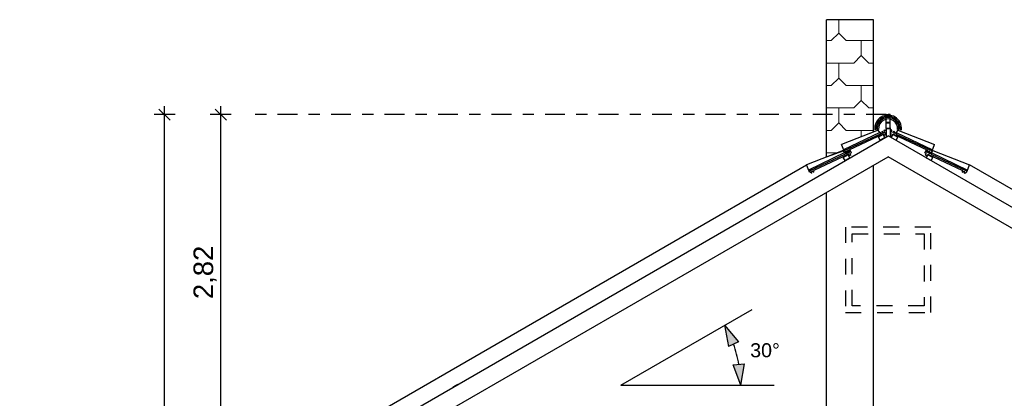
# Model space of a CAD drawing. Extents: x -24 to 471, y 36 to 85.
# Tile 50 of 86: x 349.62 to 358.39, y 48.58 to 51.95. Entities that reach past the tile are written whole.
import ezdxf

# ---------------------------------------------------------------- set-up
doc = ezdxf.new("R2010")
doc.units = 0
doc.header["$MEASUREMENT"] = 0
doc.linetypes.add('Strichlinie', pattern=[0.282222, 0.141111, -0.141111])
doc.linetypes.add('Strichpunktlinie', pattern=[0.335139, 0.176389, -0.088194, 0, -0.070556])
for name, color, linetype in [('A_1 Holz', 7, 'Continuous'), ('P_BM_AUSSEN', 7, 'Continuous'), ('P_BM_ROHBAU', 7, 'Continuous'), ('P_ZE_ACHSEN', 7, 'Continuous'), ('R_NT_DACH', 7, 'Continuous'), ('R_NT_FENSTER', 7, 'Continuous'), ('R_NT_HIDDEN', 7, 'Continuous'), ('Schraffuren', 7, 'Continuous')]:
    doc.layers.add(name, color=color, linetype=linetype)
doc.styles.add('ERSTELLTER_STIL_2', font='ARIAL.TTF')
doc.dimstyles.new('ERSTELLTER_STIL__3', dxfattribs={"dimtxt": 0.175, "dimasz": 0.095, "dimexe": 0.18, "dimexo": 0, "dimgap": 0.09, "dimtad": 1, "dimzin": 0, "dimdsep": 46, "dimtxsty": 'ERSTELLTER_STIL_2', "dimblk": 'ARROWHEAD_6', "dimblk1": 'ARROWHEAD_6', "dimblk2": 'ARROWHEAD_6', "dimcen": 0.09, "dimclrd": 7, "dimclre": 7, "dimclrt": 7, "dimadec": 0, "dimazin": 0, "dimtfac": 1, "dimtdec": 4, "dimtmove": 0, "dimatfit": 3, "dimfxl": 0, "dimtolj": 1, "dimtzin": 0, "dimarcsym": 0})
doc.dimstyles.new('ERSTELLTER_STIL__6', dxfattribs={"dimtxt": 0.125, "dimasz": 0.183575, "dimexe": 0.18, "dimexo": 0.04, "dimgap": 0.09, "dimtad": 1, "dimtih": 1, "dimtoh": 1, "dimzin": 0, "dimdsep": 46, "dimtxsty": 'ERSTELLTER_STIL_2', "dimblk": 'ARROWHEAD_5', "dimblk1": 'ARROWHEAD_5', "dimblk2": 'ARROWHEAD_5', "dimcen": 0.09, "dimclrd": 7, "dimclre": 7, "dimclrt": 7, "dimadec": 0, "dimazin": 0, "dimtfac": 1, "dimtdec": 4, "dimtmove": 0, "dimatfit": 3, "dimfxl": 0, "dimtolj": 1, "dimtzin": 0, "dimarcsym": 0})

# ---------------------------------------------------------------- blocks, each defined once
blk = doc.blocks.new('*D333', base_point=(343.7128, 42.5685))
at = {"layer": 'P_BM_AUSSEN', "linetype": 'Continuous'}
for p, q in [((351.3612, 48.3401), (351.4612, 48.2401)), ((351.5049, 48.2901), (351.3174, 48.2901)), ((351.4112, 41.5485), (351.4112, 48.2901)), ((351.3612, 41.5985), (351.4612, 41.4985)), ((351.5049, 41.5485), (351.3174, 41.5485)), ((351.4112, 41.4735), (351.4112, 41.5485))]:
    blk.add_line(p, q, dxfattribs=at)
at = {"layer": 'P_BM_AUSSEN', "char_height": 0.175, "attachment_point": 7, "rotation": 90, "style": 'ERSTELLTER_STIL_2'}
for s, insert in [('{2,82}', (351.3762, 49.467)), ('{6,74}', (351.3762, 44.6865))]:
    blk.add_mtext(s, dxfattribs=dict(at, insert=insert))
blk = doc.blocks.new('ARROWHEAD_6')
at = {"color": 0, "linetype": 'Continuous', "lineweight": 0}
for p, q in [((0, 0), (-1, 0)), ((-0.5, -0.5), (0.5, 0.5))]:
    blk.add_line(p, q, dxfattribs=at)
blk = doc.blocks.new('*D334', base_point=(343.7128, 42.5685))
at = {"layer": 'P_BM_AUSSEN', "linetype": 'Continuous'}
for p, q in [((351.5049, 51.1095), (351.3174, 51.1095)), ((351.4612, 51.0595), (351.3612, 51.1595)), ((351.4112, 51.1095), (351.4112, 51.1845)), ((351.4112, 48.2901), (351.4112, 51.1095)), ((351.3612, 48.3401), (351.4612, 48.2401)), ((351.5049, 48.2901), (351.3174, 48.2901))]:
    blk.add_line(p, q, dxfattribs=at)
at = {"layer": 'P_BM_AUSSEN', "char_height": 0.175, "attachment_point": 7, "rotation": 90, "style": 'ERSTELLTER_STIL_2'}
for s, insert in [('{2,82}', (351.3762, 49.467)), ('{6,74}', (351.3762, 44.6865))]:
    blk.add_mtext(s, dxfattribs=dict(at, insert=insert))
blk = doc.blocks.new('*D335', base_point=(343.7128, 42.5685))
at = {"layer": 'P_BM_AUSSEN', "linetype": 'Continuous'}
for p, q in [((351.0049, 51.1095), (350.8174, 51.1095)), ((350.9612, 51.0595), (350.8612, 51.1595)), ((350.9112, 51.1095), (350.9112, 51.1845)), ((350.9112, 41.5485), (350.9112, 51.1095)), ((350.8612, 41.5985), (350.9612, 41.4985)), ((351.0049, 41.5485), (350.8174, 41.5485)), ((350.9112, 41.4735), (350.9112, 41.5485))]:
    blk.add_line(p, q, dxfattribs=at)
at = {"layer": 'P_BM_AUSSEN', "insert": (350.8762, 46.0962), "char_height": 0.175, "attachment_point": 7, "rotation": 90, "style": 'ERSTELLTER_STIL_2'}
blk.add_mtext('{9,56}', dxfattribs=at)
blk = doc.blocks.new('*D338', base_point=(343.7128, 42.5685))
at = {"layer": 'P_BM_ROHBAU', "linetype": 'Continuous'}
for points in [[(355.8976, 49.2352), (356.0217, 49.0872), (355.931, 49.0449)], [(356.0406, 48.7014), (355.9744, 48.883), (356.0741, 48.8917)]]:
    blk.add_hatch(color=256, dxfattribs=at).paths.add_polyline_path(points, flags=0)
for p, q in [((355.8976, 49.2352), (356.0217, 49.0872)), ((355.8976, 49.2352), (355.931, 49.0449)), ((356.0217, 49.0872), (355.931, 49.0449)), ((355.9744, 48.883), (356.0741, 48.8917)), ((356.0406, 48.7014), (355.9744, 48.883)), ((356.0406, 48.7014), (356.0741, 48.8917))]:
    blk.add_line(p, q, dxfattribs=at)
blk.add_arc((354.9731, 48.7014), 1.0675, 10.02846, 19.97154, dxfattribs=at)
at = {"layer": 'P_BM_ROHBAU', "insert": (356.1249, 48.9476), "char_height": 0.125, "attachment_point": 7, "style": 'ERSTELLTER_STIL_2'}
blk.add_mtext('{30°}', dxfattribs=at)
blk = doc.blocks.new('ARROWHEAD_5')
at = {"color": 0, "linetype": 'Continuous', "lineweight": 0}
blk.add_line((0, 0), (-1, 0), dxfattribs=at)
blk.add_solid([(-1, 0.2679), (0, 0), (-1, -0.2679), (-1, 0.2679)], dxfattribs=at)

msp = doc.modelspace()

# ---------------------------------------------------------------- hatches: boundary and pattern name
at = {"layer": 'Schraffuren', "linetype": 'Continuous', "lineweight": 18}
h = msp.add_hatch(dxfattribs=at)
h.set_pattern_fill('Dachschiefer_0007', color=9, style=0, pattern_type=2)
h.set_pattern_definition([(0, (343.7795, 42.5685), (0, 0.4), [0.266667, -0.133333]), (0, (343.9795, 42.7685), (0, 0.4), [0.266667, -0.133333]), (90, (343.7128, 42.63518), (-0.4, 0), [0.133333, -0.266667]), (90, (343.9128, 42.83518), (-0.4, 0), [0.133333, -0.266667]), (45, (343.64615, 42.5685), (-0.2, 0.2), [0.094281, -0.188562]), (-45, (343.71282, 42.63518), (0.2, 0.2), [0.094281, -0.188562])])
h.paths.add_polyline_path([(356.8028, 50.7315), (356.8028, 51.9545), (357.2228, 51.9545), (357.2228, 50.9545), (356.9391, 50.8425), (356.9603, 50.7871)], flags=0)

# ---------------------------------------------------------------- linework, layer by layer
at = {"layer": 'A_1 Holz', "linetype": 'Continuous'}
for p, q in [((352.1078, 47.8915), (357.3528, 50.9197)), ((362.5978, 47.8915), (357.3528, 50.9197)), ((353.2789, 48.3829), (357.3528, 50.7349)), ((361.4267, 48.3829), (357.3528, 50.7349))]:
    msp.add_line(p, q, dxfattribs=at)
at = {"layer": 'P_ZE_ACHSEN', "linetype": 'Strichpunktlinie'}
msp.add_line((357.334, 51.1095), (351.6255, 51.1095), dxfattribs=at)
at = {"layer": 'R_NT_DACH', "linetype": 'Continuous'}
for p, q in [((357.334, 51.0391), (357.334, 51.1095)), ((357.334, 51.1095), (357.3526, 51.1095)), ((357.3712, 51.1095), (357.3526, 51.1095)), ((357.3712, 51.0391), (357.3712, 51.1095)), ((357.334, 51.0391), (357.334, 51.0421)), ((357.364, 51.0391), (357.334, 51.0391)), ((357.364, 51.0361), (357.334, 51.0361)), ((357.334, 50.9861), (357.334, 51.0361)), ((357.3412, 51.0391), (357.3712, 51.0391)), ((357.3412, 51.0361), (357.3712, 51.0361)), ((357.3712, 51.0391), (357.3712, 51.0421)), ((357.3712, 50.9861), (357.3712, 51.0361)), ((357.2653, 50.9713), (356.9391, 50.8425)), ((357.2797, 50.9513), (356.9567, 50.7964)), ((357.2806, 50.9363), (356.9603, 50.7871)), ((357.3109, 50.9371), (357.0017, 50.7932)), ((357.2458, 50.976), (357.2339, 50.975)), ((357.2677, 50.978), (357.2558, 50.9769)), ((357.2777, 50.9502), (357.2653, 50.9713)), ((357.3093, 50.9326), (357.266, 50.9075)), ((357.2797, 50.9513), (357.2821, 50.9524)), ((357.2797, 50.9513), (357.2806, 50.9363)), ((357.2821, 50.9524), (357.293, 50.942)), ((357.293, 50.942), (357.2993, 50.945)), ((357.2984, 50.96), (357.3007, 50.9611)), ((357.2984, 50.96), (357.2993, 50.945)), ((357.3007, 50.9611), (357.3116, 50.9507)), ((357.3243, 50.9066), (357.3093, 50.9326)), ((357.3176, 50.9227), (357.3109, 50.9371)), ((357.3116, 50.9507), (357.3223, 50.9557)), ((357.3116, 50.9507), (357.3223, 50.9557)), ((357.3189, 50.9703), (357.3267, 50.9743)), ((357.3223, 50.9557), (357.3189, 50.9703)), ((357.3223, 50.9557), (357.3189, 50.9703)), ((357.3325, 50.9462), (357.3249, 50.9427)), ((357.3325, 50.9462), (357.3249, 50.9427)), ((357.3312, 50.9291), (357.3249, 50.9427)), ((357.3312, 50.9291), (357.3249, 50.9427)), ((357.3316, 50.9638), (357.3267, 50.9743)), ((357.3316, 50.9638), (357.3267, 50.9743)), ((357.334, 50.9923), (357.334, 50.9088)), ((357.364, 50.9861), (357.334, 50.9861)), ((357.3412, 50.9861), (357.3712, 50.9861)), ((357.3712, 50.9923), (357.3712, 50.9103)), ((357.3731, 50.9462), (357.3808, 50.9427)), ((357.3731, 50.9462), (357.3808, 50.9427)), ((357.3741, 50.9638), (357.3789, 50.9743)), ((357.3741, 50.9638), (357.3789, 50.9743)), ((357.3744, 50.9291), (357.3808, 50.9427)), ((357.3744, 50.9291), (357.3808, 50.9427)), ((357.3868, 50.9703), (357.3789, 50.9743)), ((357.3813, 50.9066), (357.3964, 50.9326)), ((357.3833, 50.9557), (357.3868, 50.9703)), ((357.3833, 50.9557), (357.3868, 50.9703)), ((357.394, 50.9507), (357.3833, 50.9557)), ((357.394, 50.9507), (357.3833, 50.9557)), ((357.388, 50.9227), (357.3947, 50.9371)), ((357.4049, 50.9611), (357.394, 50.9507)), ((357.3947, 50.9371), (357.704, 50.7932)), ((357.3964, 50.9326), (357.4396, 50.9075)), ((357.4072, 50.96), (357.4049, 50.9611)), ((357.4072, 50.96), (357.4063, 50.945)), ((357.4127, 50.942), (357.4063, 50.945)), ((357.4236, 50.9524), (357.4127, 50.942)), ((357.4259, 50.9513), (357.4236, 50.9524)), ((357.4259, 50.9513), (357.425, 50.9363)), ((357.425, 50.9363), (357.7454, 50.7871)), ((357.4259, 50.9513), (357.7489, 50.7964)), ((357.428, 50.9502), (357.4403, 50.9713)), ((357.4375, 50.978), (357.4494, 50.9769)), ((357.4403, 50.9713), (357.7666, 50.8425)), ((357.4594, 50.976), (357.4713, 50.975)), ((357.281, 50.8816), (357.266, 50.9075)), ((357.3243, 50.9066), (357.281, 50.8816)), ((357.3312, 50.9291), (357.3176, 50.9227)), ((357.3744, 50.9291), (357.388, 50.9227)), ((357.3813, 50.9066), (357.4246, 50.8816)), ((357.4246, 50.8816), (357.4396, 50.9075)), ((356.9537, 50.791), (356.6275, 50.6623)), ((356.9681, 50.771), (356.6451, 50.6161)), ((356.969, 50.756), (356.6487, 50.6069)), ((356.9993, 50.7568), (356.6901, 50.6129)), ((356.9603, 50.7871), (356.9391, 50.8425)), ((356.9661, 50.77), (356.9537, 50.791)), ((356.9653, 50.7763), (356.9603, 50.7871)), ((356.9707, 50.7788), (356.9653, 50.7763)), ((356.9681, 50.771), (356.9705, 50.7721)), ((356.9681, 50.771), (356.969, 50.756)), ((356.9705, 50.7721), (356.9814, 50.7617)), ((356.9816, 50.7684), (356.9707, 50.7788)), ((356.9814, 50.7617), (356.9877, 50.7647)), ((356.9839, 50.7695), (356.9816, 50.7684)), ((356.9893, 50.7874), (356.983, 50.7845)), ((356.9839, 50.7695), (356.983, 50.7845)), ((356.9868, 50.7797), (356.9891, 50.7808)), ((356.9868, 50.7797), (356.9877, 50.7647)), ((356.9891, 50.7808), (357, 50.7704)), ((357.0002, 50.7771), (356.9893, 50.7874)), ((357.006, 50.7424), (356.9993, 50.7568)), ((357, 50.7704), (357.0107, 50.7754)), ((357.0026, 50.7782), (357.0002, 50.7771)), ((357.0026, 50.7782), (357.0017, 50.7932)), ((357.0072, 50.79), (357.0151, 50.794)), ((357.0107, 50.7754), (357.0072, 50.79)), ((357.0269, 50.7687), (357.0133, 50.7624)), ((357.0196, 50.7488), (357.0133, 50.7624)), ((357.0269, 50.7687), (357.0151, 50.794)), ((357.6788, 50.7687), (357.6905, 50.794)), ((357.6788, 50.7687), (357.6924, 50.7624)), ((357.686, 50.7488), (357.6924, 50.7624)), ((357.6984, 50.79), (357.6905, 50.794)), ((357.6949, 50.7754), (357.6984, 50.79)), ((357.7056, 50.7704), (357.6949, 50.7754)), ((357.6996, 50.7424), (357.7063, 50.7568)), ((357.703, 50.7782), (357.704, 50.7932)), ((357.703, 50.7782), (357.7054, 50.7771)), ((357.7054, 50.7771), (357.7163, 50.7874)), ((357.7165, 50.7808), (357.7056, 50.7704)), ((357.7063, 50.7568), (358.0156, 50.6129)), ((357.7163, 50.7874), (357.7226, 50.7845)), ((357.7189, 50.7797), (357.7165, 50.7808)), ((357.7189, 50.7797), (357.7179, 50.7647)), ((357.7243, 50.7617), (357.7179, 50.7647)), ((357.7217, 50.7695), (357.7226, 50.7845)), ((357.7217, 50.7695), (357.7241, 50.7684)), ((357.7241, 50.7684), (357.735, 50.7788)), ((357.7352, 50.7721), (357.7243, 50.7617)), ((357.735, 50.7788), (357.7403, 50.7763)), ((357.7375, 50.771), (357.7352, 50.7721)), ((357.7375, 50.771), (357.7366, 50.756)), ((357.7366, 50.756), (358.057, 50.6069)), ((357.7375, 50.771), (358.0605, 50.6161)), ((357.7396, 50.77), (357.7519, 50.791)), ((357.7403, 50.7763), (357.7454, 50.7871)), ((357.7454, 50.7871), (357.7666, 50.8425)), ((357.7519, 50.791), (358.0782, 50.6623)), ((356.9691, 50.7011), (356.9541, 50.7271)), ((356.9977, 50.7523), (356.9544, 50.7272)), ((357.0127, 50.7263), (356.9694, 50.7013)), ((357.0127, 50.7263), (356.9977, 50.7523)), ((357.0196, 50.7488), (357.006, 50.7424)), ((357.686, 50.7488), (357.6996, 50.7424)), ((357.693, 50.7263), (357.708, 50.7523)), ((357.693, 50.7263), (357.7362, 50.7013)), ((357.708, 50.7523), (357.7513, 50.7272)), ((357.7365, 50.7011), (357.7515, 50.7271)), ((352.6352, 48.3582), (356.6275, 50.6623)), ((356.6487, 50.6069), (356.6275, 50.6623)), ((356.6537, 50.596), (356.6487, 50.6069)), ((356.6591, 50.5985), (356.6537, 50.596)), ((356.67, 50.5881), (356.6591, 50.5985)), ((356.6723, 50.5892), (356.67, 50.5881)), ((356.6777, 50.6072), (356.6714, 50.6042)), ((356.6723, 50.5892), (356.6714, 50.6042)), ((356.6886, 50.5968), (356.6777, 50.6072)), ((356.691, 50.5979), (356.6886, 50.5968)), ((356.691, 50.5979), (356.6901, 50.6129)), ((358.0146, 50.5979), (358.0156, 50.6129)), ((358.0146, 50.5979), (358.017, 50.5968)), ((358.017, 50.5968), (358.0279, 50.6072)), ((358.0279, 50.6072), (358.0342, 50.6042)), ((358.0333, 50.5892), (358.0342, 50.6042)), ((358.0333, 50.5892), (358.0357, 50.5881)), ((358.0357, 50.5881), (358.0466, 50.5985)), ((358.0466, 50.5985), (358.0519, 50.596)), ((358.0519, 50.596), (358.057, 50.6069)), ((358.057, 50.6069), (358.0782, 50.6623)), ((362.0704, 48.3582), (358.0782, 50.6623)), ((354.9731, 48.7014), (356.1413, 49.3759)), ((353.5205, 48.7071), (353.4772, 48.6821)), ((354.9731, 48.7014), (356.339, 48.7014))]:
    msp.add_line(p, q, dxfattribs=at)
for radius in [0.1192, 0.1072, 0.0972, 0.0852]:
    msp.add_arc((357.3526, 50.9854), radius, 354.98558, 185.01442, dxfattribs=at)
at = {"layer": 'R_NT_FENSTER', "linetype": 'Strichlinie'}
for p, q in [((357.7328, 50.1085), (356.9728, 50.1085)), ((356.9728, 50.1085), (356.9728, 49.3485)), ((357.7328, 49.3485), (357.7328, 50.1085)), ((357.0328, 50.0485), (357.6728, 50.0485)), ((357.0328, 49.4085), (357.0328, 50.0485)), ((357.6728, 50.0485), (357.6728, 49.4085)), ((357.6728, 49.4085), (357.0328, 49.4085)), ((356.9728, 49.3485), (357.7328, 49.3485))]:
    msp.add_line(p, q, dxfattribs=at)
at = {"layer": 'R_NT_HIDDEN', "linetype": 'Continuous'}
for p, q in [((357.2228, 51.9545), (356.8028, 51.9545)), ((356.8028, 50.7315), (356.8028, 51.9545)), ((357.2228, 50.9545), (357.2228, 51.9545)), ((357.2228, 48.0685), (357.2228, 50.6599)), ((356.8028, 48.0685), (356.8028, 50.4174))]:
    msp.add_line(p, q, dxfattribs=at)
at = {"layer": 'Schraffuren', "color": 255, "linetype": 'Continuous', "lineweight": 18, "flags": 128}
msp.add_lwpolyline([(356.8028, 50.7315), (356.8028, 51.9545), (357.2228, 51.9545), (357.2228, 50.9545), (356.9391, 50.8425), (356.9603, 50.7871)], close=True, dxfattribs=at)

# ---------------------------------------------------------------- dimensions: what is measured, and where the dimension line sits
at = {"layer": 'P_BM_AUSSEN', "linetype": 'Continuous'}
for base, p1, p2, picture, middle in [((350.9112, 41.5485), (349.6212, 41.5485), (351.6255, 51.1095), '*D335', (350.7887, 46.329)), ((351.4112, 41.5485), (351.0309, 48.2901), (351.1783, 51.1095), '*D334', (351.2887, 49.6998)), ((351.4112, 41.5485), (349.6212, 41.5485), (351.0309, 48.2901), '*D333', (351.2887, 44.9161))]:
    dim = msp.add_linear_dim(base=base, p1=p1, p2=p2, angle=90, dimstyle='ERSTELLTER_STIL__3', dxfattribs=at)
    dim.commit()
    dim.dimension.update_dxf_attribs({"geometry": picture, "text_midpoint": middle})
at = {"layer": 'P_BM_ROHBAU', "linetype": 'Continuous'}
dim = msp.add_angular_dim_3p(base=(356.0042, 48.9777), center=(354.9731, 48.7014), p1=(356.339, 48.7014), p2=(356.1413, 49.3759), dimstyle='ERSTELLTER_STIL__6', dxfattribs=at)
dim.commit()
dim.dimension.update_dxf_attribs({"geometry": '*D338', "text_midpoint": (356.2592, 49.0101), "dimtype": 165})

doc.saveas('drawing.dxf')
